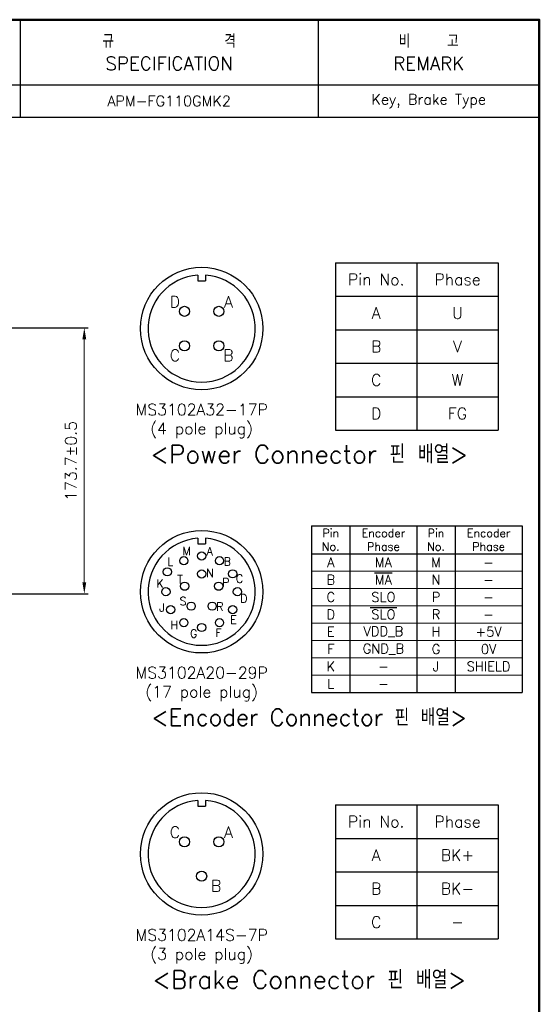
# Model space of a CAD drawing. Header units: inches. Extents: x 0 to 1485, y 0 to 1050.
# Tile 4 of 4: x 1145 to 1485, y 407 to 1050. Entities that reach past the tile are written whole.
import ezdxf
from ezdxf.enums import TextEntityAlignment as Align

# ---------------------------------------------------------------- set-up
doc = ezdxf.new("R2010")
doc.units = ezdxf.units.IN
doc.header["$LTSCALE"] = 0.25
doc.layers.get('0').update_dxf_attribs({"lineweight": 35})
doc.styles.add('GSG1', font='romans.shx', dxfattribs={"bigfont": 'GSG1.shx'})
doc.dimstyles.new('도면 치수', dxfattribs={"dimscale": 0, "dimtxt": 7.5, "dimasz": 7.5, "dimexe": 2.5, "dimexo": 2.5, "dimgap": 5, "dimtad": 1, "dimdec": 8, "dimdsep": 46, "dimtxsty": 'GSG1', "dimcen": 0, "dimclrd": 3, "dimclre": 3, "dimclrt": 2, "dimadec": 5, "dimazin": 2, "dimtfac": 1, "dimtdec": 8, "dimtmove": 0, "dimatfit": 2, "dimfxl": 0, "dimtolj": 1, "dimtzin": 0, "dimlwd": 15, "dimarcsym": 0})

# ---------------------------------------------------------------- blocks, each defined once
blk = doc.blocks.new('*D20')
at = {"color": 3, "lineweight": -2, "ltscale": 0.5}
for p, q in [((913.07, 848.7), (1190.2, 848.7)), ((1060.2, 675), (1190.2, 675))]:
    blk.add_line(p, q, dxfattribs=at)
at = {"color": 3, "lineweight": 15, "ltscale": 0.5}
blk.add_line((1187.7, 682.5), (1187.7, 841.2), dxfattribs=at)
for points in [[(1186.45, 841.2), (1188.95, 841.2), (1187.7, 848.7)], [(1186.45, 682.5), (1188.95, 682.5), (1187.7, 675)]]:
    blk.add_solid(points, dxfattribs=at)
at = {"color": 2, "lineweight": 15, "ltscale": 0.5, "insert": (1178.95, 761.85), "char_height": 7.5, "attachment_point": 5, "rotation": 90, "style": 'GSG1'}
blk.add_mtext('\\A1;173.7%%P0.5', dxfattribs=at)

msp = doc.modelspace()

# ---------------------------------------------------------------- linework, layer by layer
at = {"color": 0, "lineweight": -3}
for p, q in [((1145.74999738, 1049.9999995), (1145.74999738, 986.2499995)), ((1340.49999738, 1049.9999995), (1340.49999738, 986.2499995)), ((615.99999738, 1007.4999995), (1484.99999738, 1007.4999995)), ((615.99999738, 986.2499995), (1484.99999738, 986.2499995))]:
    msp.add_line(p, q, dxfattribs=at)
at = {"color": 7, "linetype": 'Continuous', "lineweight": -3}
for p, q in [((1351.87499738, 891.24999976), (1351.87499738, 781.87499976)), ((1351.87499738, 891.24999976), (1458.12499738, 891.24999976)), ((1404.99999738, 891.24999976), (1404.99999738, 781.87499976)), ((1458.12499738, 891.24999976), (1458.12499738, 781.87499976)), ((1351.87499738, 869.37499976), (1458.12499738, 869.37499976)), ((1351.87499738, 847.49999976), (1458.12499738, 847.49999976)), ((1351.87499738, 825.62499976), (1458.12499738, 825.62499976)), ((1351.87499738, 803.74999976), (1458.12499738, 803.74999976)), ((1351.87499738, 781.87499976), (1458.12499738, 781.87499976)), ((1336.24999738, 719.37499976), (1336.24999738, 610.62499976)), ((1336.24999738, 719.37499976), (1473.74999738, 719.37499976)), ((1361.24999738, 719.37499976), (1361.24999738, 610.62499976)), ((1404.99999738, 719.37499976), (1404.99999738, 610.62499976)), ((1429.99999738, 719.37499976), (1429.99999738, 610.62499976)), ((1473.74999738, 719.37499976), (1473.74999738, 610.62499976)), ((1336.24999738, 701.24999976), (1473.74999738, 701.24999976)), ((1336.24999738, 610.62499976), (1473.74999738, 610.62499976)), ((1351.87499738, 537.18749976), (1351.87499738, 449.68749976)), ((1351.87499738, 537.18749976), (1458.12499738, 537.18749976)), ((1404.99999738, 537.18749976), (1404.99999738, 449.68749976)), ((1458.12499738, 537.18749976), (1458.12499738, 449.68749976)), ((1351.87499738, 515.31249976), (1458.12499738, 515.31249976)), ((1351.87499738, 493.43749976), (1458.12499738, 493.43749976)), ((1351.87499738, 471.56249976), (1458.12499738, 471.56249976)), ((1351.87499738, 449.68749976), (1458.12499738, 449.68749976))]:
    msp.add_line(p, q, dxfattribs=at)
at = {"lineweight": -3, "ltscale": 0.5}
for p, q in [((1351.87499738, 891.24999976), (1351.87499738, 781.87499976)), ((1336.24999738, 719.37499976), (1336.24999738, 610.62499976)), ((1351.87499738, 537.18749976), (1351.87499738, 449.68749976))]:
    msp.add_line(p, q, dxfattribs=at)
at = {"lineweight": -3}
for p, q in [((1261.87499738, 883.19184987), (1261.87499738, 879.53124976)), ((1266.87499738, 883.19184987), (1266.87499738, 879.53124976)), ((1261.87499738, 879.53124976), (1266.87499738, 879.53124976)), ((1261.87499738, 711.31684987), (1261.87499738, 707.65624976)), ((1261.87499738, 707.65624976), (1266.87499738, 707.65624976)), ((1266.87499738, 711.31684987), (1266.87499738, 707.65624976)), ((1261.87499738, 540.06684987), (1261.87499738, 536.40624976)), ((1261.87499738, 536.40624976), (1266.87499738, 536.40624976)), ((1266.87499738, 540.06684987), (1266.87499738, 536.40624976))]:
    msp.add_line(p, q, dxfattribs=at)
at = {"lineweight": 15, "ltscale": 0.5}
for p, q in [((1473.74999738, 689.92187476), (1336.24999738, 689.92187476)), ((1473.74999738, 678.59374976), (1336.24999738, 678.59374976)), ((1473.74999738, 667.26562476), (1336.24999738, 667.26562476)), ((1473.74999738, 655.93749976), (1336.24999738, 655.93749976)), ((1473.74999738, 644.60937476), (1336.24999738, 644.60937476)), ((1473.74999738, 633.28124976), (1336.24999738, 633.28124976)), ((1473.74999738, 621.95312476), (1336.24999738, 621.95312476))]:
    msp.add_line(p, q, dxfattribs=at)
at = {"color": 2, "lineweight": -3}
for p, q in [((1377.32142595, 688.72209798), (1388.92856881, 688.72209798)), ((1374.41964023, 666.06584798), (1391.83035452, 666.06584798))]:
    msp.add_line(p, q, dxfattribs=at)
at = {"color": 1, "lineweight": 50}
msp.add_lwpolyline([(-0.00000262, -0.0000005), (1484.99999738, -0.0000005), (1484.99999738, 1049.9999995), (-0.00000262, 1049.9999995)], close=True, dxfattribs=at)
at = {"lineweight": -3}
for centre, radius in [((1264.37499738, 848.28124976), 40), ((1253.12499738, 859.53124976), 3.30357143), ((1275.62499738, 859.53124976), 3.30357143), ((1253.12499738, 837.03124976), 3.30357143), ((1275.62499738, 837.03124976), 3.30357143), ((1264.37499738, 676.40624976), 40), ((1264.37499738, 699.76629281), 2.67857143), ((1252.69497585, 696.63664048), 2.67857143), ((1276.0550189, 696.63664048), 2.67857143), ((1241.89678547, 689.38405146), 2.67857143), ((1264.37499738, 688.0524069), 2.67857143), ((1284.60538809, 688.08627129), 2.67857143), ((1253.29884374, 680.00511024), 2.67857143), ((1275.45115101, 680.00511024), 2.67857143), ((1241.01495433, 676.40624976), 2.67857143), ((1287.73504043, 676.40624976), 2.67857143), ((1257.52955797, 666.98431072), 2.67857143), ((1271.22043679, 666.98431072), 2.67857143), ((1244.14460666, 664.72622824), 2.67857143), ((1284.60538809, 664.72622824), 2.67857143), ((1252.69497585, 656.17585905), 2.67857143), ((1276.0550189, 656.17585905), 2.67857143), ((1264.37499738, 653.04620671), 2.67857143), ((1264.37499738, 505.15624976), 40), ((1253.12499738, 513.10267833), 3.30357143), ((1275.62499738, 513.10267833), 3.30357143), ((1264.37499738, 490.60267833), 3.30357143)]:
    msp.add_circle(centre, radius, dxfattribs=at)
for centre in [(1264.37499738, 848.28124976), (1264.37499738, 676.40624976), (1264.37499738, 505.15624976)]:
    msp.add_arc(centre, 35, 94.0960437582, 85.9039562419, dxfattribs=at)

# ---------------------------------------------------------------- texts
at = {"lineweight": -3, "style": 'GSG1'}
for s, p in [('D', (1246.87499738, 865.78124976)), ('A', (1281.87499738, 865.78124976)), ('C', (1246.87499738, 830.78124976)), ('B', (1281.87499738, 830.78124976)), ('C', (1246.87499738, 519.35267833)), ('A', (1281.87499738, 519.35267833)), ('B', (1273.84202977, 484.35267833))]:
    msp.add_text(s, height=7.5, dxfattribs=at).set_placement(p, align=Align.MIDDLE_CENTER)
for s, p in [('M', (1251.76035426, 700.31010229)), ('A', (1267.59559728, 700.17498096)), ('L', (1241.95978664, 693.37622891)), ('B', (1278.72256019, 693.47247477)), ('N', (1267.28897036, 685.91663997)), ('K', (1234.74004808, 679.12645909)), ('T', (1248.39500013, 681.79673151)), ('P', (1277.75115498, 679.83066878)), ('C', (1286.72142284, 682.24974422)), ('J', (1236.60405269, 663.40295083)), ('S', (1249.96052655, 667.62941219)), ('R', (1273.89999656, 663.99914101)), ('D', (1289.57787522, 669.37040793)), ('H', (1244.06217731, 651.97844998)), ('E', (1282.98554527, 655.47898568)), ('G', (1256.7418164, 646.39133735)), ('F', (1273.31230159, 646.90349631))]:
    msp.add_text(s, height=5.35714286, dxfattribs=at).set_placement(p)
at = {"color": 2, "lineweight": -3, "attachment_point": 5, "style": 'GSG1'}
for s, insert, char_height, width in [('규            격\\PSPECIFICATION', (1243.12499738, 1028.7499995), 8.75, 187.5), ('비    고\\PREMARK', (1412.74999738, 1028.7499995), 8.75, 137.5), ('APM-FG110GMK2', (1243.12499738, 996.8749995), 6.875, 187.5), ('Key, Brake Type', (1412.74999738, 996.8749995), 6.875, 137.5), ('Pin No.', (1378.43749738, 880.31249976), 7.5, 131.5272128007), ('Phase', (1431.56249738, 880.31249976), 7.5, 131.5272128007), ('A', (1378.43749738, 858.43749976), 7.5, 131.5272128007), ('U', (1431.56249738, 858.43749976), 7.5, 131.5272128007), ('B', (1378.43749738, 836.56249976), 7.5, 131.5272128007), ('V', (1431.56249738, 836.56249976), 7.5, 131.5272128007), ('C', (1378.43749738, 814.68749976), 7.5, 131.5272128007), ('W', (1431.56249738, 814.68749976), 7.5, 131.5272128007), ('MS3102A32-17P', (1264.37499738, 795.37946405), 7.5, 287.042108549), ('D', (1378.43749738, 792.81249976), 7.5, 131.5272128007), ('FG', (1431.56249738, 792.81249976), 7.5, 131.5272128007), ('(4 pole plug)', (1264.37499738, 781.70758905), 7.5, 287.042108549), ('<Power Connector 핀 배열>', (1334.68749738, 766.24999976), 11.875, 287.042108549), ('Pin\\PNo.', (1348.74999738, 710.31249976), 5.3125, 105.9524769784), ('Encoder\\PPhase', (1383.12499738, 710.31249976), 5.3125, 105.9524769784), ('Pin\\PNo.', (1417.49999738, 710.31249976), 5.3125, 105.9524769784), ('Encoder\\PPhase', (1451.87499738, 710.31249976), 5.3125, 105.9524769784), ('A', (1348.74999738, 695.58593726), 6.25, 14.9150831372), ('MA', (1383.12499738, 695.58593726), 6.25, 14.9150831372), ('M', (1417.49999738, 695.58593726), 6.25, 14.9150831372), ('-', (1451.87499738, 695.58593726), 6.25, 14.9150831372), ('B', (1348.74999738, 684.25781226), 6.25, 14.9150831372), ('MA', (1383.12499738, 684.25781226), 6.25, 14.9150831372), ('N', (1417.49999738, 684.25781226), 6.25, 14.9150831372), ('-', (1451.87499738, 684.25781226), 6.25, 14.9150831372), ('C', (1348.74999738, 672.92968726), 6.25, 14.9150831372), ('SLO', (1383.12499738, 672.92968726), 6.25, 14.9150831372), ('P', (1417.49999738, 672.92968726), 6.25, 14.9150831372), ('-', (1451.87499738, 672.92968726), 6.25, 14.9150831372), ('D', (1348.74999738, 661.60156226), 6.25, 14.9150831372), ('SLO', (1383.12499738, 661.60156226), 6.25, 14.9150831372), ('R', (1417.49999738, 661.60156226), 6.25, 14.9150831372), ('-', (1451.87499738, 661.60156226), 6.25, 14.9150831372), ('E', (1348.74999738, 650.27343726), 6.25, 14.9150831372), ('VDD_B', (1383.12499738, 650.27343726), 6.25, 14.9150831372), ('H', (1417.49999738, 650.27343726), 6.25, 14.9150831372), ('+5V', (1451.87499738, 650.27343726), 6.25, 14.9150831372), ('F', (1348.74999738, 638.94531226), 6.25, 14.9150831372), ('GND_B', (1383.12499738, 638.94531226), 6.25, 14.9150831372), ('G', (1417.49999738, 638.94531226), 6.25, 14.9150831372), ('0V', (1451.87499738, 638.94531226), 6.25, 14.9150831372), ('K', (1348.74999738, 627.61718726), 6.25, 14.9150831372), ('J', (1417.49999738, 627.61718726), 6.25, 14.9150831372), ('SHIELD', (1451.87499738, 627.61718726), 6.25, 14.9150831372), ('MS3102A20-29P', (1264.37499738, 623.50446405), 7.5, 287.042108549), ('-', (1383.12499738, 627.61718726), 6.25, 14.9150831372), ('L', (1348.74999738, 616.28906226), 6.25, 14.9150831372), ('(17 pole plug)', (1264.37499738, 609.83258905), 7.5, 287.042108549), ('-', (1383.12499738, 616.28906226), 6.25, 14.9150831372), ('<Encoder Connector 핀 배열>', (1334.68749738, 594.37499976), 10.9375, 287.042108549), ('Pin No.', (1378.43749738, 526.24999976), 7.5, 131.5272128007), ('Phase', (1431.56249738, 526.24999976), 7.5, 131.5272128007), ('A', (1378.43749738, 504.37499976), 7.5, 131.5272128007), ('BK+', (1431.56249738, 504.37499976), 7.5, 131.5272128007), ('B', (1378.43749738, 482.49999976), 7.5, 131.5272128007), ('BK-', (1431.56249738, 482.49999976), 7.5, 131.5272128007), ('C', (1378.43749738, 460.62499976), 7.5, 131.5272128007), ('MS3102A14S-7P', (1264.37499738, 452.25446405), 7.5, 287.042108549), ('-', (1431.56249738, 460.62499976), 7.5, 131.5272128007), ('(3 pole plug)', (1264.37499738, 438.58258905), 7.5, 287.042108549), ('<Brake Connector 핀 배열>', (1334.68749738, 423.12499976), 11.875, 287.042108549)]:
    msp.add_mtext(s, dxfattribs=dict(at, insert=insert, char_height=char_height, width=width))

# ---------------------------------------------------------------- dimensions: what is measured, and where the dimension line sits
at = {"lineweight": 15, "ltscale": 0.5}
dim = msp.add_linear_dim(base=(1187.6999973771, 848.6999994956), p1=(1057.6999973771, 674.9999994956), p2=(910.5749973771, 848.6999994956), angle=90, text='<>%%P0.5', dimstyle='도면 치수', override={"dimscale": 1}, dxfattribs=at)
dim.commit()
dim.dimension.update_dxf_attribs({"geometry": '*D20', "text_midpoint": (1178.9499973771, 761.8499994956)})

doc.saveas('drawing.dxf')
